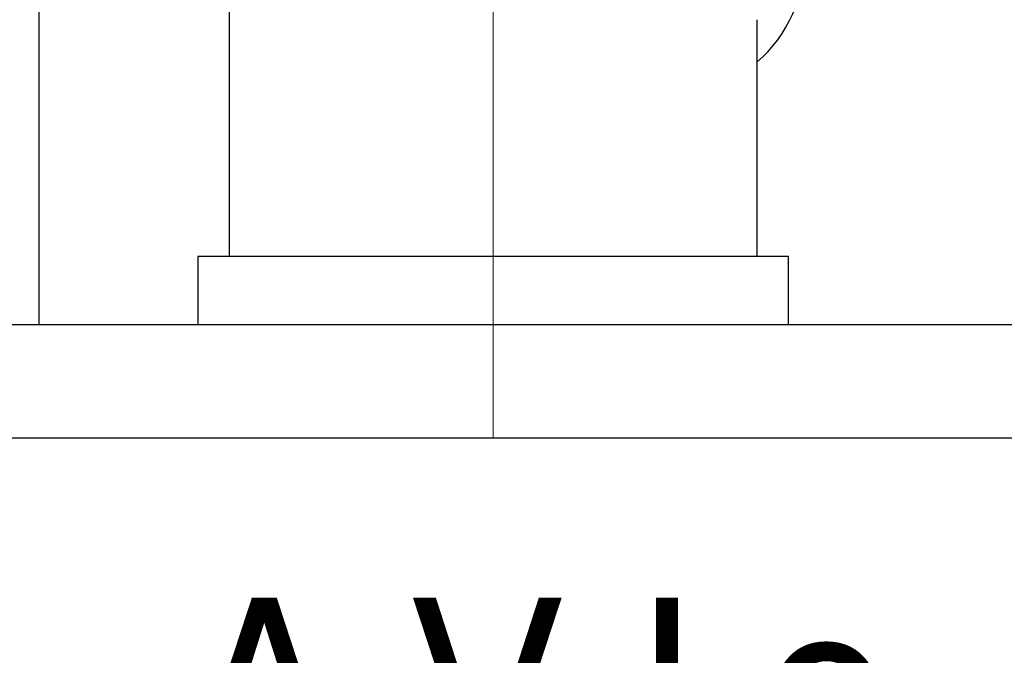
# Model space of a CAD drawing. Header units: millimetres. Extents: x 262469 to 275208, y -32539 to 9411.
# Tile 181 of 256: x 267746 to 267768, y -13728 to -13714. Entities that reach past the tile are written whole.
import ezdxf
from ezdxf.enums import TextEntityAlignment as Align

# ---------------------------------------------------------------- set-up
doc = ezdxf.new("R2010")
doc.units = ezdxf.units.MM
doc.header["$LTSCALE"] = 100
doc.layers.add('$ IE_TELETECHNIKA', color=5, linetype='Continuous', lineweight=30)
doc.styles.add('TAHOMA', font='tahoma.ttf', dxfattribs={"width": 0.85})

msp = doc.modelspace()

# ---------------------------------------------------------------- linework, layer by layer
at = {"layer": '$ IE_TELETECHNIKA', "color": 7, "linetype": 'Continuous', "lineweight": 5, "ltscale": 20.32}
for p, q in [((267756.642, -13701.264), (267756.642, -13719.389)), ((267756.642, -13719.389), (267756.642, -13723.389))]:
    msp.add_line(p, q, dxfattribs=at)
at = {"layer": '$ IE_TELETECHNIKA', "color": 7, "linetype": 'Continuous'}
for p, q in [((267746.642, -13709.639), (267746.642, -13720.889)), ((267750.83, -13713.899), (267750.83, -13719.389)), ((267762.455, -13719.389), (267762.455, -13714.182)), ((267750.142, -13719.389), (267750.142, -13720.889)), ((267763.142, -13719.389), (267750.142, -13719.389)), ((267763.142, -13720.889), (267763.142, -13719.389)), ((267731.642, -13720.889), (268011.642, -13720.889)), ((268011.642, -13723.389), (267734.142, -13723.389))]:
    msp.add_line(p, q, dxfattribs=at)
msp.add_arc((267760.392, -13712.764), 3.125, 311.2999, 0, dxfattribs=at)

# ---------------------------------------------------------------- texts
at = {"layer": '$ IE_TELETECHNIKA', "color": 7, "style": 'TAHOMA'}
msp.add_text('A V,Lo', height=4.1528, dxfattribs=at).set_placement((267757.703, -13726.896), align=Align.TOP_CENTER)

doc.saveas('drawing.dxf')
